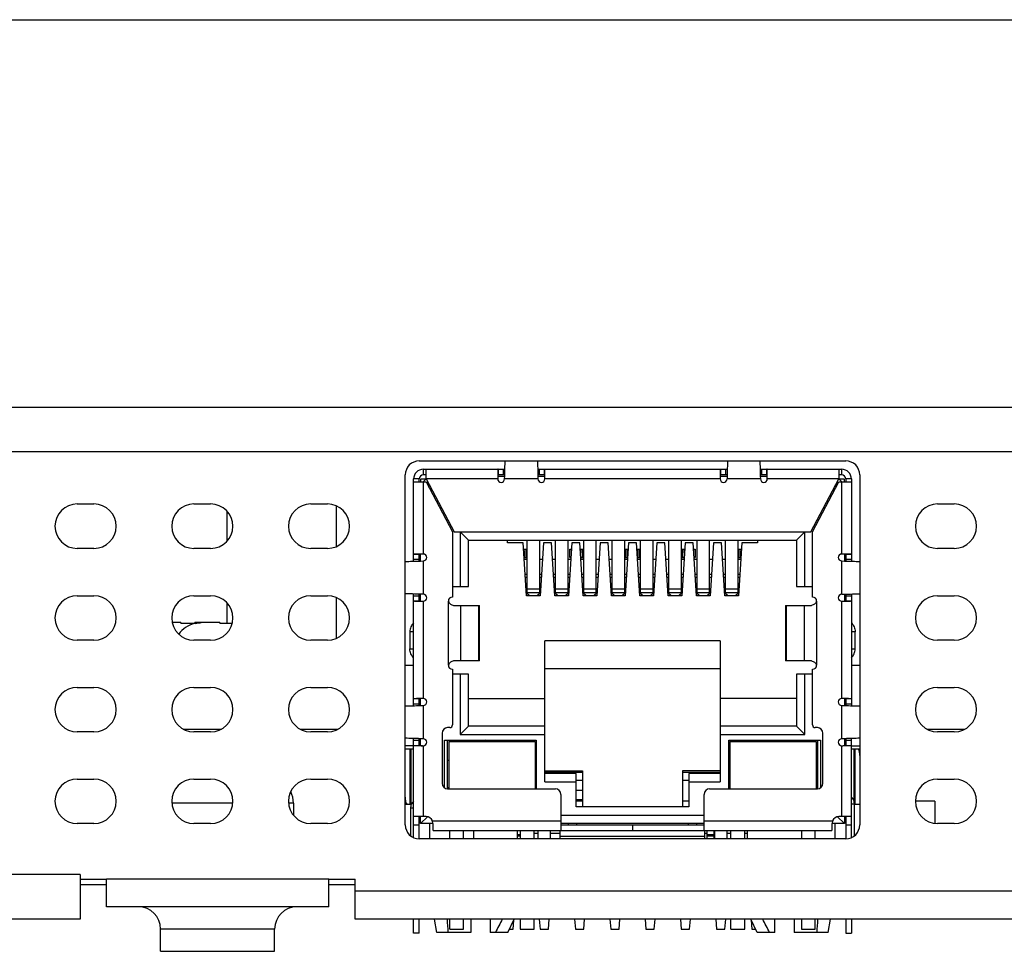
# Model space of a CAD drawing. Header units: millimetres. Extents: x -32 to 346, y 283 to 568.
# Tile 11 of 13: x 93 to 128, y 535 to 568. Entities that reach past the tile are written whole.
import ezdxf

# ---------------------------------------------------------------- set-up
doc = ezdxf.new("R2010")
doc.units = ezdxf.units.MM
doc.header["$LTSCALE"] = 16.335
doc.layers.get('0').update_dxf_attribs({"linetype": 'CONTINUOUS'})
doc.layers.add('00_COMPONENTS', color=7, linetype='CONTINUOUS')

msp = doc.modelspace()

# ---------------------------------------------------------------- linework, layer by layer
msp.add_line((-31.773, 568.099), (346.227, 568.099))
at = {"layer": '00_COMPONENTS', "color": 7}
for p, q in [((64.37, 554.148), (158.756, 554.148)), ((107.283, 552.218), (122.633, 552.218)), ((107.433, 551.918), (107.433, 551.718)), ((107.433, 551.918), (110.368, 551.918)), ((107.533, 551.568), (107.533, 551.918)), ((111.548, 551.918), (118.368, 551.918)), ((119.548, 551.918), (122.483, 551.918)), ((122.383, 551.918), (122.383, 551.568)), ((122.483, 551.718), (122.483, 551.918)), ((106.783, 539.118), (106.783, 551.718)), ((107.083, 548.608), (107.083, 551.568)), ((107.283, 551.568), (107.083, 551.568)), ((107.283, 551.468), (107.283, 551.568)), ((107.333, 551.561), (107.333, 551.468)), ((107.526, 551.561), (107.333, 551.561)), ((107.533, 551.718), (107.433, 551.718)), ((107.533, 551.568), (107.433, 551.468)), ((107.533, 551.568), (108.543, 549.668)), ((110.111, 551.718), (110.111, 551.714)), ((110.113, 551.668), (110.361, 551.668)), ((110.362, 551.718), (110.12, 551.718)), ((110.358, 551.568), (110.361, 551.668)), ((111.796, 551.718), (111.554, 551.718)), ((111.555, 551.668), (111.558, 551.568)), ((111.555, 551.668), (111.802, 551.668)), ((111.805, 551.714), (111.805, 551.718)), ((111.808, 551.579), (111.805, 551.714)), ((118.111, 551.718), (118.111, 551.714)), ((118.113, 551.668), (118.361, 551.668)), ((118.362, 551.718), (118.12, 551.718)), ((118.361, 551.668), (118.358, 551.568)), ((119.796, 551.718), (119.554, 551.718)), ((119.555, 551.668), (119.558, 551.568)), ((119.555, 551.668), (119.802, 551.668)), ((119.805, 551.714), (119.805, 551.718)), ((119.808, 551.579), (119.805, 551.714)), ((121.373, 549.668), (122.383, 551.568)), ((122.483, 551.718), (122.383, 551.718)), ((122.483, 551.468), (122.383, 551.568)), ((122.583, 551.561), (122.39, 551.561)), ((122.583, 551.468), (122.583, 551.561)), ((122.633, 551.568), (122.633, 551.468)), ((122.833, 551.568), (122.633, 551.568)), ((122.833, 551.568), (122.833, 548.608)), ((123.133, 551.718), (123.133, 539.118)), ((107.083, 551.468), (107.533, 551.468)), ((107.533, 551.468), (108.483, 549.668)), ((107.586, 551.368), (107.639, 551.368)), ((107.633, 551.278), (107.633, 551.38)), ((121.433, 549.668), (122.383, 551.468)), ((122.277, 551.368), (122.33, 551.368)), ((122.283, 551.278), (122.283, 551.38)), ((122.383, 551.468), (122.833, 551.468)), ((94.983, 550.668), (95.583, 550.668)), ((99.183, 550.668), (99.783, 550.668)), ((103.383, 550.668), (103.983, 550.668)), ((104.298, 550.603), (104.298, 549.133)), ((125.933, 550.668), (126.533, 550.668)), ((100.368, 550.411), (100.368, 549.324)), ((108.483, 549.668), (108.483, 547.318)), ((108.543, 549.668), (121.373, 549.668)), ((108.758, 549.668), (108.758, 547.698)), ((109.058, 549.368), (108.758, 549.668)), ((109.058, 547.698), (109.058, 549.368)), ((109.058, 549.368), (120.858, 549.368)), ((110.458, 549.268), (110.458, 549.368)), ((111.163, 547.43), (111.163, 549.368)), ((111.613, 549.368), (111.613, 547.43)), ((112.183, 547.43), (112.183, 549.368)), ((112.633, 549.368), (112.633, 547.43)), ((113.203, 547.43), (113.203, 549.368)), ((113.653, 547.43), (113.653, 549.368)), ((114.223, 547.43), (114.223, 549.368)), ((114.673, 549.368), (114.673, 547.43)), ((115.243, 547.43), (115.243, 549.368)), ((115.693, 549.368), (115.693, 547.43)), ((116.263, 547.43), (116.263, 549.368)), ((116.713, 549.368), (116.713, 547.43)), ((117.283, 547.43), (117.283, 549.368)), ((117.733, 547.43), (117.733, 549.368)), ((118.303, 547.43), (118.303, 549.368)), ((118.753, 549.368), (118.753, 547.43)), ((119.458, 549.368), (119.458, 549.268)), ((120.858, 549.368), (121.158, 549.668)), ((120.858, 549.368), (120.858, 547.698)), ((121.158, 547.698), (121.158, 549.668)), ((121.433, 547.318), (121.433, 549.668)), ((95.583, 549.068), (94.983, 549.068)), ((99.783, 549.068), (99.183, 549.068)), ((103.983, 549.068), (103.383, 549.068)), ((111.019, 549.268), (110.458, 549.268)), ((111.143, 547.368), (111.019, 549.268)), ((111.034, 549.043), (111.163, 549.043)), ((111.083, 549.043), (111.083, 548.743)), ((111.158, 548.743), (111.158, 549.043)), ((111.756, 549.268), (111.633, 547.368)), ((112.039, 549.268), (111.756, 549.268)), ((112.163, 547.368), (112.039, 549.268)), ((112.776, 549.268), (112.653, 547.368)), ((112.708, 548.743), (112.708, 549.043)), ((112.708, 549.043), (112.762, 549.043)), ((112.758, 549.043), (112.758, 548.982)), ((113.059, 549.268), (112.776, 549.268)), ((113.183, 547.368), (113.059, 549.268)), ((113.074, 549.043), (113.203, 549.043)), ((113.083, 549.043), (113.083, 548.905)), ((113.158, 548.743), (113.158, 549.043)), ((113.796, 549.268), (113.673, 547.368)), ((114.079, 549.268), (113.796, 549.268)), ((114.203, 547.368), (114.079, 549.268)), ((114.816, 549.268), (114.693, 547.368)), ((114.708, 548.743), (114.708, 549.043)), ((114.708, 549.043), (114.802, 549.043)), ((114.758, 549.043), (114.758, 548.743)), ((115.099, 549.268), (114.816, 549.268)), ((115.223, 547.368), (115.099, 549.268)), ((115.114, 549.043), (115.207, 549.043)), ((115.158, 548.743), (115.158, 549.043)), ((115.207, 549.043), (115.207, 548.743)), ((115.836, 549.268), (115.713, 547.368)), ((116.119, 549.268), (115.836, 549.268)), ((116.243, 547.368), (116.119, 549.268)), ((116.713, 549.043), (116.842, 549.043)), ((116.856, 549.268), (116.733, 547.368)), ((116.758, 549.043), (116.758, 548.743)), ((116.833, 548.905), (116.833, 549.043)), ((117.139, 549.268), (116.856, 549.268)), ((117.263, 547.368), (117.139, 549.268)), ((117.154, 549.043), (117.207, 549.043)), ((117.158, 548.982), (117.158, 549.043)), ((117.207, 549.043), (117.207, 548.743)), ((117.876, 549.268), (117.753, 547.368)), ((118.159, 549.268), (117.876, 549.268)), ((118.283, 547.368), (118.159, 549.268)), ((118.753, 549.043), (118.882, 549.043)), ((118.758, 549.043), (118.758, 548.743)), ((118.896, 549.268), (118.773, 547.368)), ((118.833, 548.743), (118.833, 549.043)), ((119.458, 549.268), (118.896, 549.268)), ((126.533, 549.068), (125.933, 549.068)), ((107.287, 548.865), (107.283, 548.865)), ((107.283, 548.614), (107.283, 548.856)), ((107.422, 548.868), (107.287, 548.865)), ((107.333, 548.615), (107.333, 548.862)), ((111.053, 548.743), (111.163, 548.743)), ((111.163, 548.668), (111.058, 548.668)), ((111.718, 548.668), (111.613, 548.668)), ((112.183, 548.668), (112.078, 548.668)), ((112.738, 548.668), (112.633, 548.668)), ((112.708, 548.743), (112.742, 548.743)), ((113.093, 548.743), (113.203, 548.743)), ((113.203, 548.668), (113.098, 548.668)), ((113.758, 548.668), (113.653, 548.668)), ((114.223, 548.668), (114.118, 548.668)), ((114.778, 548.668), (114.673, 548.668)), ((114.708, 548.743), (114.782, 548.743)), ((115.133, 548.743), (115.207, 548.743)), ((115.243, 548.668), (115.138, 548.668)), ((115.798, 548.668), (115.693, 548.668)), ((116.263, 548.668), (116.158, 548.668)), ((116.713, 548.743), (116.822, 548.743)), ((116.818, 548.668), (116.713, 548.668)), ((117.173, 548.743), (117.207, 548.743)), ((117.283, 548.668), (117.178, 548.668)), ((117.838, 548.668), (117.733, 548.668)), ((118.303, 548.668), (118.198, 548.668)), ((118.753, 548.743), (118.862, 548.743)), ((118.858, 548.668), (118.753, 548.668)), ((122.583, 548.862), (122.583, 548.615)), ((122.633, 548.865), (122.629, 548.865)), ((122.633, 548.856), (122.633, 548.614)), ((107.333, 548.615), (107.433, 548.618)), ((122.483, 548.618), (122.583, 548.615)), ((111.092, 548.143), (111.163, 548.143)), ((111.163, 548.018), (111.1, 548.018)), ((111.613, 548.143), (111.683, 548.143)), ((111.675, 548.018), (111.613, 548.018)), ((112.112, 548.143), (112.183, 548.143)), ((112.183, 548.018), (112.12, 548.018)), ((112.633, 548.143), (112.703, 548.143)), ((112.695, 548.018), (112.633, 548.018)), ((113.132, 548.143), (113.203, 548.143)), ((113.203, 548.018), (113.14, 548.018)), ((113.653, 548.143), (113.723, 548.143)), ((113.715, 548.018), (113.653, 548.018)), ((114.152, 548.143), (114.223, 548.143)), ((114.223, 548.018), (114.16, 548.018)), ((114.673, 548.143), (114.743, 548.143)), ((114.735, 548.018), (114.673, 548.018)), ((115.172, 548.143), (115.243, 548.143)), ((115.243, 548.018), (115.18, 548.018)), ((115.693, 548.143), (115.763, 548.143)), ((115.755, 548.018), (115.693, 548.018)), ((116.192, 548.143), (116.263, 548.143)), ((116.263, 548.018), (116.2, 548.018)), ((116.713, 548.143), (116.783, 548.143)), ((116.775, 548.018), (116.713, 548.018)), ((117.212, 548.143), (117.283, 548.143)), ((117.283, 548.018), (117.22, 548.018)), ((117.733, 548.143), (117.803, 548.143)), ((117.795, 548.018), (117.733, 548.018)), ((118.232, 548.143), (118.303, 548.143)), ((118.303, 548.018), (118.24, 548.018)), ((118.753, 548.143), (118.823, 548.143)), ((118.815, 548.018), (118.753, 548.018)), ((108.483, 547.698), (109.058, 547.698)), ((120.858, 547.698), (121.433, 547.698)), ((94.983, 547.368), (95.583, 547.368)), ((99.183, 547.368), (99.783, 547.368)), ((103.383, 547.368), (103.983, 547.368)), ((104.298, 547.303), (104.298, 545.833)), ((107.083, 543.408), (107.083, 547.428)), ((107.283, 547.18), (107.283, 547.422)), ((107.333, 547.173), (107.333, 547.421)), ((107.433, 547.418), (107.333, 547.421)), ((111.633, 547.368), (111.143, 547.368)), ((111.238, 547.39), (111.163, 547.43)), ((111.238, 547.368), (111.238, 547.39)), ((111.613, 547.43), (111.538, 547.39)), ((111.538, 547.368), (111.538, 547.39)), ((112.653, 547.368), (112.163, 547.368)), ((112.258, 547.39), (112.183, 547.43)), ((112.258, 547.39), (112.258, 547.368)), ((112.633, 547.43), (112.558, 547.39)), ((112.558, 547.368), (112.558, 547.39)), ((113.673, 547.368), (113.183, 547.368)), ((113.278, 547.39), (113.203, 547.43)), ((113.278, 547.39), (113.278, 547.368)), ((113.653, 547.43), (113.578, 547.39)), ((113.578, 547.368), (113.578, 547.39)), ((114.693, 547.368), (114.203, 547.368)), ((114.298, 547.39), (114.223, 547.43)), ((114.298, 547.39), (114.298, 547.368)), ((114.673, 547.43), (114.598, 547.39)), ((114.598, 547.368), (114.598, 547.39)), ((115.713, 547.368), (115.223, 547.368)), ((115.318, 547.39), (115.243, 547.43)), ((115.318, 547.39), (115.318, 547.368)), ((115.693, 547.43), (115.618, 547.39)), ((115.618, 547.368), (115.618, 547.39)), ((116.733, 547.368), (116.243, 547.368)), ((116.338, 547.39), (116.263, 547.43)), ((116.338, 547.39), (116.338, 547.368)), ((116.713, 547.43), (116.638, 547.39)), ((116.638, 547.368), (116.638, 547.39)), ((117.753, 547.368), (117.263, 547.368)), ((117.358, 547.39), (117.283, 547.43)), ((117.358, 547.39), (117.358, 547.368)), ((117.733, 547.43), (117.658, 547.39)), ((117.658, 547.368), (117.658, 547.39)), ((118.773, 547.368), (118.283, 547.368)), ((118.378, 547.39), (118.303, 547.43)), ((118.378, 547.39), (118.378, 547.368)), ((118.753, 547.43), (118.678, 547.39)), ((118.678, 547.39), (118.678, 547.368)), ((122.483, 547.418), (122.583, 547.421)), ((122.583, 547.421), (122.583, 547.173)), ((122.633, 547.422), (122.633, 547.18)), ((122.833, 547.428), (122.833, 543.408)), ((125.933, 547.368), (126.533, 547.368)), ((100.368, 547.111), (100.368, 546.368)), ((107.283, 547.171), (107.287, 547.171)), ((108.52, 547.018), (109.457, 547.018)), ((109.457, 545.018), (109.457, 547.018)), ((120.459, 547.018), (121.396, 547.018)), ((120.459, 547.018), (120.459, 545.018)), ((122.494, 547.168), (122.629, 547.171)), ((122.629, 547.171), (122.633, 547.171)), ((98.708, 546.398), (98.403, 546.398)), ((98.708, 546.398), (98.708, 546.362)), ((99.198, 546.368), (99.204, 546.362)), ((99.208, 546.363), (99.208, 546.398)), ((100.118, 546.398), (99.208, 546.398)), ((100.118, 546.398), (100.118, 546.362)), ((100.122, 546.362), (100.128, 546.368)), ((106.947, 546.071), (106.947, 545.451)), ((122.969, 545.451), (122.969, 546.071)), ((95.583, 545.768), (94.983, 545.768)), ((99.783, 545.768), (99.183, 545.768)), ((103.983, 545.768), (103.383, 545.768)), ((111.808, 540.668), (111.808, 545.748)), ((118.108, 545.748), (111.808, 545.748)), ((118.108, 545.748), (118.108, 540.668)), ((126.533, 545.768), (125.933, 545.768)), ((106.783, 544.868), (107.083, 544.868)), ((109.457, 545.018), (108.52, 545.018)), ((121.396, 545.018), (120.459, 545.018)), ((122.833, 544.868), (123.133, 544.868)), ((108.483, 544.718), (108.483, 542.718)), ((109.058, 544.548), (108.483, 544.548)), ((108.758, 544.548), (108.758, 542.368)), ((109.058, 542.668), (109.058, 544.548)), ((111.808, 544.748), (118.108, 544.748)), ((121.433, 544.548), (120.858, 544.548)), ((120.858, 544.548), (120.858, 542.668)), ((121.158, 542.368), (121.158, 544.548)), ((121.433, 542.718), (121.433, 544.718)), ((94.983, 544.068), (95.583, 544.068)), ((99.183, 544.068), (99.783, 544.068)), ((103.383, 544.068), (103.983, 544.068)), ((125.933, 544.068), (126.533, 544.068)), ((107.287, 543.665), (107.283, 543.665)), ((107.283, 543.414), (107.283, 543.656)), ((107.422, 543.668), (107.287, 543.665)), ((107.333, 543.415), (107.333, 543.662)), ((107.333, 543.415), (107.433, 543.418)), ((109.058, 543.668), (111.808, 543.668)), ((120.858, 543.668), (118.108, 543.668)), ((122.483, 543.418), (122.583, 543.415)), ((122.583, 543.662), (122.583, 543.415)), ((122.633, 543.665), (122.629, 543.665)), ((122.633, 543.656), (122.633, 543.414)), ((109.058, 542.668), (108.758, 542.368)), ((111.808, 542.668), (109.058, 542.668)), ((120.858, 542.668), (118.108, 542.668)), ((121.158, 542.368), (120.858, 542.668)), ((95.583, 542.468), (94.983, 542.468)), ((98.798, 542.568), (100.168, 542.568)), ((99.783, 542.468), (99.183, 542.468)), ((102.998, 542.568), (104.368, 542.568)), ((103.983, 542.468), (103.383, 542.468)), ((108.108, 542.418), (108.108, 540.618)), ((108.383, 542.618), (108.308, 542.618)), ((108.758, 542.368), (111.808, 542.368)), ((118.108, 542.368), (121.158, 542.368)), ((121.608, 542.618), (121.533, 542.618)), ((121.808, 540.618), (121.808, 542.418)), ((125.548, 542.568), (126.918, 542.568)), ((126.533, 542.468), (125.933, 542.468)), ((107.083, 541.968), (106.783, 541.968)), ((107.083, 538.66), (107.083, 542.228)), ((107.283, 541.98), (107.283, 542.222)), ((107.283, 541.971), (107.287, 541.971)), ((107.333, 541.973), (107.333, 542.221)), ((107.433, 542.218), (107.333, 542.221)), ((108.193, 540.454), (108.193, 542.168)), ((108.193, 542.168), (111.498, 542.168)), ((108.308, 540.418), (108.308, 542.168)), ((108.353, 542.118), (108.353, 540.418)), ((108.353, 542.118), (111.453, 542.118)), ((109.678, 542.168), (109.628, 542.118)), ((109.678, 542.118), (109.678, 542.168)), ((110.128, 542.118), (110.128, 542.168)), ((110.128, 542.168), (110.178, 542.118)), ((111.453, 542.118), (111.453, 540.418)), ((111.498, 542.168), (111.498, 540.418)), ((118.418, 542.168), (121.723, 542.168)), ((118.418, 540.418), (118.418, 542.168)), ((118.463, 542.118), (121.563, 542.118)), ((118.463, 542.118), (118.463, 540.418)), ((119.788, 542.168), (119.738, 542.118)), ((119.788, 542.168), (119.788, 542.118)), ((120.238, 542.118), (120.238, 542.168)), ((120.288, 542.118), (120.238, 542.168)), ((121.563, 542.118), (121.563, 540.418)), ((121.608, 542.168), (121.608, 540.418)), ((121.723, 542.168), (121.723, 540.454)), ((122.583, 542.221), (122.483, 542.218)), ((122.494, 541.968), (122.629, 541.971)), ((122.583, 542.221), (122.583, 541.973)), ((122.629, 541.971), (122.633, 541.971)), ((122.633, 542.222), (122.633, 541.98)), ((122.833, 538.66), (122.833, 542.228)), ((122.833, 541.968), (123.133, 541.968)), ((106.783, 541.861), (107.083, 541.861)), ((106.983, 541.861), (106.983, 539.861)), ((122.833, 541.861), (123.133, 541.861)), ((122.933, 539.918), (122.933, 541.861)), ((108.308, 541.448), (108.353, 541.448)), ((111.453, 541.448), (111.498, 541.448)), ((118.418, 541.448), (118.463, 541.448)), ((121.563, 541.448), (121.608, 541.448)), ((111.808, 541.068), (113.158, 541.068)), ((111.808, 541.018), (113.158, 541.018)), ((112.928, 540.968), (111.808, 540.968)), ((112.928, 539.768), (112.928, 540.968)), ((113.158, 541.068), (113.158, 539.768)), ((118.108, 541.068), (116.758, 541.068)), ((116.758, 541.068), (116.758, 539.768)), ((116.758, 541.018), (118.108, 541.018)), ((118.108, 540.968), (116.988, 540.968)), ((116.988, 540.968), (116.988, 539.768)), ((94.983, 540.768), (95.583, 540.768)), ((99.183, 540.768), (99.783, 540.768)), ((103.383, 540.768), (103.983, 540.768)), ((111.808, 540.668), (112.928, 540.668)), ((113.158, 540.718), (112.928, 540.718)), ((116.988, 540.718), (116.758, 540.718)), ((116.988, 540.668), (118.108, 540.668)), ((125.933, 540.768), (126.533, 540.768)), ((108.308, 540.468), (108.353, 540.468)), ((108.308, 540.418), (112.183, 540.418)), ((112.383, 540.218), (112.383, 538.918)), ((112.928, 540.366), (113.158, 540.366)), ((117.533, 538.918), (117.533, 540.218)), ((117.733, 540.418), (121.608, 540.418)), ((118.463, 540.468), (118.418, 540.468)), ((102.758, 539.898), (102.758, 539.47)), ((106.783, 539.861), (107.001, 539.861)), ((113.158, 540.016), (112.928, 540.016)), ((113.158, 539.968), (112.928, 539.968)), ((116.988, 539.968), (116.758, 539.968)), ((122.933, 539.868), (122.933, 538.719)), ((122.942, 539.861), (123.133, 539.861)), ((125.833, 539.968), (125.133, 539.968)), ((125.833, 539.968), (125.833, 539.175)), ((106.983, 538.719), (106.983, 539.718)), ((112.383, 539.468), (117.533, 539.468)), ((116.988, 539.768), (112.928, 539.768)), ((95.583, 539.168), (94.983, 539.168)), ((99.783, 539.168), (99.183, 539.168)), ((103.983, 539.168), (103.383, 539.168)), ((107.533, 539.418), (107.083, 539.418)), ((107.283, 538.618), (107.283, 539.418)), ((107.333, 539.168), (107.333, 539.418)), ((107.333, 539.168), (107.579, 539.414)), ((107.777, 539.168), (107.333, 539.168)), ((107.668, 538.618), (107.668, 539.168)), ((107.777, 539.168), (107.762, 539.268)), ((107.783, 538.918), (107.783, 539.132)), ((117.533, 539.168), (112.383, 539.168)), ((112.383, 539.118), (114.963, 539.118)), ((112.658, 539.118), (112.658, 539.168)), ((112.958, 539.118), (112.958, 539.168)), ((114.958, 539.118), (114.958, 538.918)), ((114.963, 539.118), (117.533, 539.118)), ((114.963, 539.118), (114.963, 538.918)), ((116.958, 539.168), (116.958, 539.118)), ((117.258, 539.168), (117.258, 539.118)), ((122.133, 539.132), (122.133, 538.918)), ((122.154, 539.268), (122.139, 539.168)), ((122.583, 539.168), (122.139, 539.168)), ((122.248, 538.618), (122.248, 539.168)), ((122.583, 539.168), (122.337, 539.414)), ((122.833, 539.418), (122.383, 539.418)), ((122.583, 539.418), (122.583, 539.168)), ((122.633, 539.418), (122.633, 538.618)), ((126.533, 539.168), (125.933, 539.168)), ((107.783, 538.918), (114.958, 538.918)), ((108.383, 538.618), (108.383, 538.918)), ((108.883, 538.618), (108.883, 538.918)), ((109.243, 538.918), (109.243, 538.618)), ((110.818, 538.618), (110.818, 538.918)), ((110.923, 538.918), (110.923, 538.618)), ((111.423, 538.618), (111.423, 538.918)), ((111.423, 538.818), (111.558, 538.818)), ((111.558, 538.918), (111.558, 538.618)), ((112.008, 538.618), (112.008, 538.918)), ((112.008, 538.818), (112.358, 538.818)), ((112.358, 538.618), (112.358, 538.918)), ((114.963, 538.918), (122.133, 538.918)), ((117.558, 538.618), (117.558, 538.918)), ((117.558, 538.818), (117.648, 538.818)), ((117.648, 538.618), (117.648, 538.918)), ((117.898, 538.618), (117.898, 538.918)), ((117.898, 538.818), (117.908, 538.818)), ((117.908, 538.918), (117.908, 538.618)), ((118.358, 538.618), (118.358, 538.918)), ((118.358, 538.818), (118.493, 538.818)), ((118.493, 538.618), (118.493, 538.918)), ((118.993, 538.618), (118.993, 538.918)), ((118.993, 538.818), (119.098, 538.818)), ((119.098, 538.618), (119.098, 538.918)), ((121.033, 538.918), (121.033, 538.618)), ((121.533, 538.618), (121.533, 538.918)), ((122.633, 538.618), (107.283, 538.618)), ((110.923, 538.713), (110.818, 538.713)), ((112.358, 538.718), (117.558, 538.718)), ((117.898, 538.713), (117.648, 538.713)), ((95.083, 537.328), (95.083, 535.728)), ((95.083, 537.168), (96.033, 537.168)), ((95.083, 536.968), (96.033, 536.968)), ((96.033, 536.168), (96.033, 537.168)), ((104.033, 536.168), (104.033, 537.168)), ((104.033, 537.168), (104.983, 537.168)), ((104.033, 536.968), (104.983, 536.968)), ((104.983, 535.728), (104.983, 537.168)), ((104.033, 536.168), (96.033, 536.168)), ((95.083, 535.728), (68.383, 535.728)), ((148.983, 535.728), (104.983, 535.728)), ((107.083, 535.218), (107.083, 535.728)), ((107.283, 535.218), (107.283, 535.728)), ((107.918, 535.248), (107.832, 535.728)), ((108.383, 535.368), (108.383, 535.728)), ((108.883, 535.368), (108.883, 535.728)), ((109.143, 535.728), (109.143, 535.248)), ((109.843, 535.728), (109.843, 535.248)), ((110.473, 535.248), (110.706, 535.728)), ((110.663, 535.368), (110.687, 535.689)), ((110.923, 535.728), (110.923, 535.368)), ((111.423, 535.368), (111.423, 535.728)), ((111.606, 535.728), (111.633, 535.368)), ((111.933, 535.368), (111.96, 535.728)), ((112.876, 535.728), (112.903, 535.368)), ((113.203, 535.368), (113.23, 535.728)), ((114.146, 535.728), (114.173, 535.368)), ((114.473, 535.368), (114.5, 535.728)), ((115.416, 535.728), (115.443, 535.368)), ((115.743, 535.368), (115.77, 535.728)), ((116.686, 535.728), (116.713, 535.368)), ((117.013, 535.368), (117.04, 535.728)), ((117.956, 535.728), (117.983, 535.368)), ((118.283, 535.368), (118.31, 535.728)), ((118.493, 535.368), (118.493, 535.728)), ((118.993, 535.368), (118.993, 535.728)), ((119.443, 535.248), (119.21, 535.728)), ((119.229, 535.689), (119.253, 535.368)), ((120.073, 535.248), (120.073, 535.728)), ((120.773, 535.728), (120.773, 535.248)), ((121.033, 535.728), (121.033, 535.368)), ((121.533, 535.368), (121.533, 535.728)), ((121.998, 535.248), (122.084, 535.728)), ((122.633, 535.728), (122.633, 535.218)), ((122.833, 535.728), (122.833, 535.218)), ((97.983, 534.568), (97.983, 535.368)), ((102.083, 534.568), (102.083, 535.368)), ((107.283, 535.218), (107.083, 535.218)), ((109.143, 535.248), (107.918, 535.248)), ((108.383, 535.368), (108.883, 535.368)), ((110.473, 535.248), (109.843, 535.248)), ((110.531, 535.368), (110.663, 535.368)), ((110.923, 535.368), (111.423, 535.368)), ((111.633, 535.368), (111.933, 535.368)), ((112.903, 535.368), (113.203, 535.368)), ((114.173, 535.368), (114.473, 535.368)), ((115.443, 535.368), (115.743, 535.368)), ((116.713, 535.368), (117.013, 535.368)), ((117.983, 535.368), (118.283, 535.368)), ((118.493, 535.368), (118.993, 535.368)), ((119.253, 535.368), (119.385, 535.368)), ((120.073, 535.248), (119.443, 535.248)), ((121.998, 535.248), (120.773, 535.248)), ((121.033, 535.368), (121.533, 535.368)), ((122.633, 535.218), (122.833, 535.218)), ((97.983, 534.568), (102.083, 534.568))]:
    msp.add_line(p, q, dxfattribs=at)
at = {"layer": '00_COMPONENTS', "color": 4}
for p, q in [((159.156, 552.548), (63.97, 552.548)), ((110.12, 551.918), (110.12, 551.718)), ((110.308, 551.918), (110.308, 551.718)), ((111.608, 551.718), (111.608, 551.918)), ((111.796, 551.718), (111.796, 551.918)), ((118.12, 551.918), (118.12, 551.718)), ((118.308, 551.918), (118.308, 551.718)), ((119.608, 551.718), (119.608, 551.918)), ((119.796, 551.718), (119.796, 551.918)), ((110.108, 551.568), (107.533, 551.568)), ((111.558, 551.568), (110.358, 551.568)), ((118.108, 551.568), (111.808, 551.568)), ((119.558, 551.568), (118.358, 551.568)), ((122.383, 551.568), (119.808, 551.568)), ((107.433, 551.468), (107.433, 548.868)), ((122.483, 548.868), (122.483, 551.468)), ((112.752, 549.043), (112.752, 548.889)), ((113.164, 548.743), (113.164, 549.043)), ((114.752, 549.043), (114.752, 548.743)), ((115.164, 548.743), (115.164, 549.043)), ((116.752, 549.043), (116.752, 548.743)), ((117.164, 548.889), (117.164, 549.043)), ((107.283, 548.856), (107.083, 548.856)), ((107.283, 548.668), (107.083, 548.668)), ((122.833, 548.856), (122.633, 548.856)), ((122.833, 548.668), (122.633, 548.668)), ((107.433, 548.618), (107.433, 547.418)), ((122.483, 547.418), (122.483, 548.618)), ((111.163, 547.614), (111.613, 547.614)), ((112.183, 547.614), (112.633, 547.614)), ((113.203, 547.614), (113.653, 547.614)), ((114.223, 547.614), (114.673, 547.614)), ((115.243, 547.614), (115.693, 547.614)), ((116.263, 547.614), (116.713, 547.614)), ((117.283, 547.614), (117.733, 547.614)), ((118.303, 547.614), (118.753, 547.614)), ((107.083, 547.368), (107.283, 547.368)), ((111.613, 547.476), (111.163, 547.476)), ((112.633, 547.476), (112.183, 547.476)), ((113.653, 547.476), (113.203, 547.476)), ((114.673, 547.476), (114.223, 547.476)), ((115.693, 547.476), (115.243, 547.476)), ((116.713, 547.476), (116.263, 547.476)), ((117.733, 547.476), (117.283, 547.476)), ((118.753, 547.476), (118.303, 547.476)), ((122.633, 547.368), (122.833, 547.368)), ((107.083, 547.18), (107.283, 547.18)), ((107.433, 547.168), (107.433, 543.668)), ((108.333, 544.868), (108.333, 547.168)), ((108.772, 547.018), (108.772, 545.018)), ((109.434, 545.018), (109.434, 547.018)), ((120.482, 547.018), (120.482, 545.018)), ((121.144, 545.018), (121.144, 547.018)), ((121.583, 547.168), (121.583, 544.868)), ((122.483, 543.668), (122.483, 547.168)), ((122.633, 547.18), (122.833, 547.18)), ((107.083, 546.071), (106.947, 546.071)), ((122.969, 546.071), (122.833, 546.071)), ((106.947, 545.451), (107.083, 545.451)), ((122.833, 545.451), (122.969, 545.451)), ((107.283, 543.656), (107.083, 543.656)), ((107.283, 543.468), (107.083, 543.468)), ((107.433, 543.418), (107.433, 542.218)), ((122.483, 542.218), (122.483, 543.418)), ((122.833, 543.656), (122.633, 543.656)), ((122.833, 543.468), (122.633, 543.468)), ((107.083, 542.168), (107.283, 542.168)), ((107.083, 541.98), (107.283, 541.98)), ((107.433, 541.968), (107.433, 539.418)), ((122.483, 539.418), (122.483, 541.968)), ((122.633, 542.168), (122.833, 542.168)), ((122.633, 541.98), (122.833, 541.98)), ((106.963, 539.861), (106.963, 541.861)), ((122.953, 541.861), (122.953, 539.861)), ((100.578, 539.898), (98.388, 539.898)), ((102.758, 539.898), (102.588, 539.898)), ((122.933, 539.868), (122.833, 539.868)), ((122.933, 539.918), (122.933, 539.868)), ((106.983, 539.718), (106.983, 539.768)), ((107.083, 539.718), (106.983, 539.718)), ((107.083, 539.118), (107.283, 539.118)), ((107.762, 539.268), (112.383, 539.268)), ((117.533, 539.268), (122.154, 539.268)), ((122.633, 539.118), (122.833, 539.118)), ((110.923, 538.763), (110.818, 538.763)), ((117.898, 538.763), (117.648, 538.763)), ((95.083, 537.328), (68.383, 537.328)), ((104.033, 537.168), (96.033, 537.168)), ((148.983, 536.728), (104.983, 536.728)), ((102.083, 535.368), (97.983, 535.368))]:
    msp.add_line(p, q, dxfattribs=at)
at = {"layer": '00_COMPONENTS', "color": 7}
for centre, radius, start, end in [((107.283, 551.718), 0.5, 90, 180), ((122.633, 551.718), 0.5, 0, 90), ((107.433, 551.568), 0.35, 90, 180), ((122.483, 551.568), 0.35, 0, 90), ((107.433, 551.568), 0.15, 90, 180), ((165.694, 550.392), 55.599, 178.6383, 178.7775), ((110.434, 551.573), 0.326, 179.062, 180.0001), ((110.435, 551.573), 0.327, 180.0001, 180.3751), ((110.435, 551.573), 0.327, 180.3751, 180.9377), ((110.233, 551.572), 0.125, 181.7504, 358.2496), ((111.683, 551.572), 0.125, 181.7504, 358.2496), ((111.482, 551.573), 0.326, 0.7296, 0.9381), ((111.481, 551.573), 0.326, 359.9999, 0.7296), ((111.481, 551.573), 0.327, 359.6249, 359.9999), ((111.481, 551.573), 0.327, 359.0623, 359.6249), ((173.694, 550.392), 55.599, 178.6383, 178.7775), ((118.434, 551.573), 0.326, 179.062, 180.0001), ((118.435, 551.573), 0.327, 180.0001, 180.3751), ((118.435, 551.573), 0.327, 180.3751, 180.9377), ((118.233, 551.572), 0.125, 181.7504, 358.2496), ((119.683, 551.572), 0.125, 181.7504, 358.2496), ((119.482, 551.573), 0.326, 0.7296, 0.9381), ((119.481, 551.573), 0.326, 359.9999, 0.7296), ((119.481, 551.573), 0.327, 359.6249, 359.9999), ((119.481, 551.573), 0.327, 359.0623, 359.6249), ((122.483, 551.568), 0.15, 0, 90), ((94.983, 549.868), 0.8, 90, 270), ((95.583, 549.868), 0.8, 270, 90), ((99.183, 549.868), 0.8, 90, 270), ((99.783, 549.868), 0.8, 270, 90), ((103.383, 549.868), 0.8, 90, 270), ((103.983, 549.868), 0.8, 270, 90), ((125.933, 549.868), 0.8, 90, 270), ((126.533, 549.868), 0.8, 270, 90), ((107.428, 548.542), 0.326, 90.7296, 90.9381), ((107.428, 548.541), 0.326, 89.9999, 90.7296), ((107.428, 548.541), 0.327, 89.6249, 89.9999), ((107.428, 548.541), 0.327, 89.0623, 89.6249), ((107.429, 548.743), 0.125, 271.7504, 88.2496), ((122.487, 548.743), 0.125, 91.7504, 268.2496), ((122.488, 548.541), 0.327, 90.3751, 90.9377), ((122.488, 548.541), 0.327, 90.0001, 90.3751), ((122.488, 548.541), 0.326, 89.062, 90.0001), ((121.307, 493.281), 55.599, 88.6383, 88.7775), ((94.983, 546.568), 0.8, 90, 270), ((95.583, 546.568), 0.8, 270, 90), ((99.183, 546.568), 0.8, 90, 270), ((99.783, 546.568), 0.8, 270, 90), ((103.383, 546.568), 0.8, 90, 270), ((103.983, 546.568), 0.8, 270, 90), ((107.429, 547.293), 0.125, 271.7504, 88.2496), ((108.483, 547.168), 0.15, 90, 180), ((121.433, 547.168), 0.15, 360, 90), ((122.487, 547.293), 0.125, 91.7504, 268.2496), ((125.933, 546.568), 0.8, 90, 270), ((126.533, 546.568), 0.8, 270, 90), ((108.608, 602.754), 55.599, 268.6383, 268.7775), ((107.428, 547.494), 0.326, 269.062, 270.0001), ((107.428, 547.495), 0.327, 270.0001, 270.3751), ((107.428, 547.495), 0.327, 270.3751, 270.9377), ((122.488, 547.495), 0.327, 269.0623, 269.6249), ((122.488, 547.495), 0.327, 269.6249, 269.9999), ((122.488, 547.494), 0.326, 269.9999, 270.7296), ((122.488, 547.494), 0.326, 270.7296, 270.9381), ((99.443, 545.398), 1, 104.1593, 143.9139), ((98.955, 540.876), 5.492, 89.9653, 92.5744), ((98.96, 540.808), 5.56, 87.7271, 90.023), ((99.472, 545.365), 1.032, 103.3934, 105.0758), ((99.477, 545.323), 1.075, 90.0002, 91.666), ((100.365, 540.876), 5.492, 89.9653, 92.5744), ((99.883, 545.398), 1, 74.8482, 75.8407), ((100.369, 540.739), 5.628, 88.0983, 90.013), ((108.483, 544.868), 0.15, 180, 270), ((121.433, 544.868), 0.15, 270, 0), ((94.983, 543.268), 0.8, 90, 270), ((95.583, 543.268), 0.8, 270, 90), ((99.183, 543.268), 0.8, 90, 270), ((99.783, 543.268), 0.8, 270, 90), ((103.383, 543.268), 0.8, 90, 270), ((103.983, 543.268), 0.8, 270, 90), ((125.933, 543.268), 0.8, 90, 270), ((126.533, 543.268), 0.8, 270, 90), ((107.428, 543.342), 0.326, 90.7296, 90.9381), ((107.428, 543.341), 0.326, 89.9999, 90.7296), ((107.428, 543.341), 0.327, 89.6249, 89.9999), ((107.428, 543.341), 0.327, 89.0623, 89.6249), ((107.429, 543.543), 0.125, 271.7504, 88.2496), ((122.487, 543.543), 0.125, 91.7504, 268.2496), ((122.488, 543.341), 0.327, 90.3751, 90.9377), ((122.488, 543.341), 0.327, 90.0001, 90.3751), ((122.488, 543.341), 0.326, 89.062, 90.0001), ((121.307, 488.081), 55.599, 88.6383, 88.7775), ((108.383, 542.718), 0.1, 270, 360), ((121.533, 542.718), 0.1, 180, 270), ((108.308, 542.418), 0.2, 90, 180), ((121.608, 542.418), 0.2, 0, 90), ((108.608, 597.554), 55.599, 268.6383, 268.7775), ((107.428, 542.294), 0.326, 269.062, 270.0001), ((107.428, 542.295), 0.327, 270.0001, 270.3751), ((107.428, 542.295), 0.327, 270.3751, 270.9377), ((107.429, 542.093), 0.125, 271.7504, 88.2496), ((122.487, 542.093), 0.125, 91.7504, 268.2496), ((122.488, 542.295), 0.327, 269.0623, 269.6249), ((122.488, 542.295), 0.327, 269.6249, 269.9999), ((122.488, 542.294), 0.326, 269.9999, 270.7296), ((122.488, 542.294), 0.326, 270.7296, 270.9381), ((94.983, 539.968), 0.8, 90, 270), ((95.583, 539.968), 0.8, 270, 90), ((99.183, 539.968), 0.8, 90, 270), ((99.783, 539.968), 0.8, 270, 90), ((103.383, 539.968), 0.8, 90, 270), ((103.983, 539.968), 0.8, 270, 90), ((108.308, 540.618), 0.2, 180, 270), ((121.608, 540.618), 0.2, 270, 360), ((125.933, 539.968), 0.8, 90, 270), ((126.533, 539.968), 0.8, 270, 90), ((101.758, 539.898), 1, 0, 24.8222), ((112.183, 540.218), 0.2, 0, 90), ((117.733, 540.218), 0.2, 90, 180), ((107.233, 539.768), 0.25, 126.8699, 180), ((122.683, 539.918), 0.25, 0, 53.1301), ((107.283, 539.118), 0.5, 180, 270), ((107.533, 539.168), 0.25, 23.5782, 90), ((113.507, 540.057), 5.799, 188.8246, 189.1875), ((115.992, 540.124), 6.221, 350.8248, 351.1631), ((122.383, 539.168), 0.25, 90, 156.4218), ((122.633, 539.118), 0.5, 270, 360), ((97.183, 535.368), 0.8, 0, 90), ((102.883, 535.368), 0.8, 90, 180)]:
    msp.add_arc(centre, radius, start, end, dxfattribs=at)
for centre, start_param, end_param in [((109.243, 555.068), -3.8756, -3.847653), ((120.673, 555.068), -2.435532, -2.407585)]:
    msp.add_ellipse(centre, major_axis=(0, 26.048), ratio=0.054651, start_param=start_param, end_param=end_param, dxfattribs=at)
for points, knots in [([(110.361, 551.668), (110.363, 551.766), (110.368, 551.949), (110.374, 552.132), (110.377, 552.218)], [0, 0, 0, 0, 0.532696, 1, 1, 1, 1]), ([(111.538, 552.218), (111.542, 552.132), (111.547, 551.949), (111.552, 551.766), (111.555, 551.668)], [0, 0, 0, 0, 0.467304, 1, 1, 1, 1]), ([(118.377, 552.218), (118.374, 552.132), (118.368, 551.949), (118.363, 551.766), (118.361, 551.668)], [0, 0, 0, 0, 0.46731, 1, 1, 1, 1]), ([(119.538, 552.218), (119.542, 552.132), (119.547, 551.949), (119.552, 551.766), (119.555, 551.668)], [0, 0, 0, 0, 0.467304, 1, 1, 1, 1]), ([(110.12, 551.918), (110.12, 551.918), (110.119, 551.918), (110.119, 551.916), (110.119, 551.914), (110.118, 551.91), (110.118, 551.904), (110.117, 551.896), (110.117, 551.887), (110.116, 551.876), (110.115, 551.858), (110.114, 551.833), (110.113, 551.798), (110.112, 551.76), (110.112, 551.732), (110.111, 551.718)], [0, 0, 0, 0, 0.001727, 0.005248, 0.018511, 0.040256, 0.070436, 0.108917, 0.155529, 0.210033, 0.272174, 0.418083, 0.590373, 0.785634, 1, 1, 1, 1]), ([(111.805, 551.718), (111.804, 551.732), (111.804, 551.76), (111.803, 551.798), (111.801, 551.833), (111.801, 551.858), (111.8, 551.876), (111.799, 551.887), (111.799, 551.896), (111.798, 551.904), (111.798, 551.91), (111.797, 551.914), (111.797, 551.916), (111.796, 551.918), (111.796, 551.918), (111.796, 551.918)], [0, 0, 0, 0, 0.214367, 0.409628, 0.581919, 0.727827, 0.789968, 0.844472, 0.891084, 0.929565, 0.959744, 0.981489, 0.994752, 0.998273, 1, 1, 1, 1]), ([(118.12, 551.918), (118.12, 551.918), (118.119, 551.918), (118.119, 551.916), (118.119, 551.914), (118.118, 551.91), (118.118, 551.904), (118.117, 551.896), (118.117, 551.887), (118.116, 551.876), (118.115, 551.858), (118.114, 551.833), (118.113, 551.798), (118.112, 551.76), (118.112, 551.732), (118.111, 551.718)], [0, 0, 0, 0, 0.001727, 0.005248, 0.018511, 0.040256, 0.070436, 0.108917, 0.155529, 0.210033, 0.272174, 0.418083, 0.590373, 0.785634, 1, 1, 1, 1]), ([(119.805, 551.718), (119.804, 551.732), (119.804, 551.76), (119.803, 551.798), (119.801, 551.833), (119.801, 551.858), (119.8, 551.876), (119.799, 551.887), (119.799, 551.896), (119.798, 551.904), (119.798, 551.91), (119.797, 551.914), (119.797, 551.916), (119.796, 551.918), (119.796, 551.918), (119.796, 551.918)], [0, 0, 0, 0, 0.214367, 0.409628, 0.581919, 0.727827, 0.789968, 0.844472, 0.891084, 0.929565, 0.959744, 0.981489, 0.994752, 0.998273, 1, 1, 1, 1]), ([(110.113, 551.668), (110.113, 551.661), (110.111, 551.632), (110.11, 551.602), (110.108, 551.579)], [0, 0, 0, 0, 0.2203, 1, 1, 1, 1]), ([(110.12, 551.718), (110.119, 551.718), (110.119, 551.717), (110.118, 551.714), (110.117, 551.71), (110.116, 551.704), (110.116, 551.697), (110.115, 551.685), (110.114, 551.675), (110.113, 551.668)], [0, 0, 0, 0, 0.022755, 0.074042, 0.156319, 0.269184, 0.411653, 0.5822, 1, 1, 1, 1]), ([(111.802, 551.668), (111.802, 551.675), (111.801, 551.685), (111.8, 551.697), (111.799, 551.704), (111.799, 551.71), (111.798, 551.714), (111.797, 551.717), (111.796, 551.718), (111.796, 551.718)], [0, 0, 0, 0, 0.417801, 0.588349, 0.730817, 0.843682, 0.925959, 0.977245, 1, 1, 1, 1]), ([(111.807, 551.583), (111.807, 551.591), (111.805, 551.619), (111.804, 551.648), (111.802, 551.668)], [0, 0, 0, 0, 0.273121, 1, 1, 1, 1]), ([(118.113, 551.668), (118.113, 551.661), (118.111, 551.632), (118.11, 551.602), (118.108, 551.579)], [0, 0, 0, 0, 0.2203, 1, 1, 1, 1]), ([(118.12, 551.718), (118.119, 551.718), (118.119, 551.717), (118.118, 551.714), (118.117, 551.71), (118.116, 551.704), (118.116, 551.697), (118.115, 551.685), (118.114, 551.675), (118.113, 551.668)], [0, 0, 0, 0, 0.022755, 0.074042, 0.156319, 0.269184, 0.411653, 0.5822, 1, 1, 1, 1]), ([(119.802, 551.668), (119.802, 551.675), (119.801, 551.685), (119.8, 551.697), (119.799, 551.704), (119.799, 551.71), (119.798, 551.714), (119.797, 551.717), (119.796, 551.718), (119.796, 551.718)], [0, 0, 0, 0, 0.417801, 0.588349, 0.730817, 0.843682, 0.925959, 0.977245, 1, 1, 1, 1]), ([(119.807, 551.583), (119.807, 551.591), (119.805, 551.619), (119.804, 551.648), (119.802, 551.668)], [0, 0, 0, 0, 0.273121, 1, 1, 1, 1]), ([(107.283, 548.865), (107.269, 548.864), (107.241, 548.864), (107.202, 548.863), (107.168, 548.861), (107.143, 548.861), (107.125, 548.86), (107.114, 548.859), (107.105, 548.859), (107.097, 548.858), (107.091, 548.858), (107.087, 548.857), (107.084, 548.857), (107.083, 548.856), (107.083, 548.856), (107.083, 548.856)], [0, 0, 0, 0, 0.214367, 0.409628, 0.581919, 0.727827, 0.789968, 0.844472, 0.891084, 0.929565, 0.959744, 0.981489, 0.994752, 0.998273, 1, 1, 1, 1]), ([(107.333, 548.862), (107.326, 548.862), (107.316, 548.861), (107.304, 548.86), (107.296, 548.859), (107.291, 548.859), (107.287, 548.858), (107.284, 548.857), (107.283, 548.856), (107.283, 548.856)], [0, 0, 0, 0, 0.417801, 0.588349, 0.730817, 0.843682, 0.925959, 0.977245, 1, 1, 1, 1]), ([(107.417, 548.867), (107.41, 548.867), (107.381, 548.865), (107.353, 548.864), (107.333, 548.862)], [0, 0, 0, 0, 0.273121, 1, 1, 1, 1]), ([(122.583, 548.862), (122.576, 548.863), (122.547, 548.865), (122.517, 548.866), (122.494, 548.867)], [0, 0, 0, 0, 0.2203, 1, 1, 1, 1]), ([(122.633, 548.856), (122.633, 548.856), (122.632, 548.857), (122.629, 548.858), (122.625, 548.859), (122.619, 548.859), (122.612, 548.86), (122.6, 548.861), (122.59, 548.862), (122.583, 548.862)], [0, 0, 0, 0, 0.022755, 0.074042, 0.156319, 0.269184, 0.411653, 0.5822, 1, 1, 1, 1]), ([(122.833, 548.856), (122.833, 548.856), (122.833, 548.856), (122.831, 548.857), (122.829, 548.857), (122.825, 548.858), (122.819, 548.858), (122.811, 548.859), (122.802, 548.859), (122.791, 548.86), (122.773, 548.861), (122.748, 548.861), (122.713, 548.863), (122.675, 548.864), (122.647, 548.864), (122.633, 548.865)], [0, 0, 0, 0, 0.001727, 0.005248, 0.018511, 0.040256, 0.070436, 0.108917, 0.155529, 0.210033, 0.272174, 0.418083, 0.590373, 0.785634, 1, 1, 1, 1]), ([(106.783, 548.598), (106.869, 548.602), (107.052, 548.607), (107.235, 548.612), (107.333, 548.615)], [0, 0, 0, 0, 0.46732, 1, 1, 1, 1]), ([(122.583, 548.615), (122.681, 548.612), (122.864, 548.607), (123.047, 548.602), (123.133, 548.598)], [0, 0, 0, 0, 0.532712, 1, 1, 1, 1]), ([(107.333, 547.421), (107.235, 547.423), (107.052, 547.428), (106.869, 547.434), (106.783, 547.437)], [0, 0, 0, 0, 0.53268, 1, 1, 1, 1]), ([(122.583, 547.421), (122.681, 547.423), (122.864, 547.428), (123.047, 547.434), (123.133, 547.437)], [0, 0, 0, 0, 0.532709, 1, 1, 1, 1]), ([(107.083, 547.18), (107.083, 547.18), (107.083, 547.179), (107.084, 547.179), (107.087, 547.179), (107.091, 547.178), (107.097, 547.178), (107.105, 547.177), (107.114, 547.177), (107.125, 547.176), (107.143, 547.175), (107.168, 547.174), (107.202, 547.173), (107.241, 547.172), (107.269, 547.172), (107.283, 547.171)], [0, 0, 0, 0, 0.001727, 0.005248, 0.018511, 0.040256, 0.070436, 0.108917, 0.155529, 0.210033, 0.272174, 0.418083, 0.590373, 0.785634, 1, 1, 1, 1]), ([(107.283, 547.18), (107.283, 547.179), (107.284, 547.179), (107.287, 547.178), (107.291, 547.177), (107.296, 547.176), (107.304, 547.176), (107.316, 547.175), (107.326, 547.174), (107.333, 547.173)], [0, 0, 0, 0, 0.022755, 0.074042, 0.156319, 0.269184, 0.411653, 0.5822, 1, 1, 1, 1]), ([(107.333, 547.173), (107.339, 547.173), (107.369, 547.171), (107.399, 547.17), (107.422, 547.168)], [0, 0, 0, 0, 0.2203, 1, 1, 1, 1]), ([(108.333, 547.168), (108.34, 547.148), (108.355, 547.118), (108.382, 547.085), (108.413, 547.056), (108.46, 547.031), (108.5, 547.021), (108.52, 547.018)], [0, 0, 0, 0, 0.255216, 0.382889, 0.510076, 0.760022, 1, 1, 1, 1]), ([(121.583, 547.168), (121.576, 547.148), (121.561, 547.118), (121.534, 547.085), (121.502, 547.056), (121.456, 547.031), (121.416, 547.021), (121.396, 547.018)], [0, 0, 0, 0, 0.255277, 0.382963, 0.51015, 0.760062, 1, 1, 1, 1]), ([(122.498, 547.169), (122.506, 547.169), (122.534, 547.17), (122.563, 547.172), (122.583, 547.173)], [0, 0, 0, 0, 0.273121, 1, 1, 1, 1]), ([(122.583, 547.173), (122.59, 547.174), (122.6, 547.175), (122.612, 547.176), (122.619, 547.176), (122.625, 547.177), (122.629, 547.178), (122.632, 547.179), (122.633, 547.179), (122.633, 547.18)], [0, 0, 0, 0, 0.417801, 0.588349, 0.730817, 0.843682, 0.925959, 0.977245, 1, 1, 1, 1]), ([(122.633, 547.171), (122.647, 547.172), (122.675, 547.172), (122.713, 547.173), (122.748, 547.174), (122.773, 547.175), (122.791, 547.176), (122.802, 547.177), (122.811, 547.177), (122.819, 547.178), (122.825, 547.178), (122.829, 547.179), (122.831, 547.179), (122.833, 547.179), (122.833, 547.18), (122.833, 547.18)], [0, 0, 0, 0, 0.214367, 0.409628, 0.581919, 0.727827, 0.789968, 0.844472, 0.891084, 0.929565, 0.959744, 0.981489, 0.994752, 0.998273, 1, 1, 1, 1]), ([(99.233, 546.369), (99.251, 546.374), (99.321, 546.388), (99.393, 546.396), (99.446, 546.397)], [0, 0, 0, 0, 0.250171, 1, 1, 1, 1]), ([(107.083, 546.391), (107.062, 546.37), (107.023, 546.325), (106.98, 546.246), (106.953, 546.16), (106.947, 546.1), (106.947, 546.071)], [0, 0, 0, 0, 0.249255, 0.499107, 0.749417, 1, 1, 1, 1]), ([(122.833, 546.391), (122.854, 546.37), (122.893, 546.325), (122.936, 546.246), (122.963, 546.16), (122.969, 546.1), (122.969, 546.071)], [0, 0, 0, 0, 0.249261, 0.499113, 0.74942, 1, 1, 1, 1]), ([(107.083, 545.13), (107.062, 545.151), (107.023, 545.197), (106.98, 545.275), (106.953, 545.361), (106.947, 545.421), (106.947, 545.451)], [0, 0, 0, 0, 0.249261, 0.499113, 0.74942, 1, 1, 1, 1]), ([(122.833, 545.13), (122.854, 545.151), (122.893, 545.196), (122.936, 545.275), (122.963, 545.361), (122.969, 545.421), (122.969, 545.451)], [0, 0, 0, 0, 0.249255, 0.499107, 0.749417, 1, 1, 1, 1]), ([(108.52, 545.018), (108.5, 545.015), (108.46, 545.005), (108.413, 544.979), (108.382, 544.951), (108.355, 544.917), (108.34, 544.888), (108.333, 544.868)], [0, 0, 0, 0, 0.239992, 0.489952, 0.617149, 0.744819, 1, 1, 1, 1]), ([(121.396, 545.018), (121.416, 545.015), (121.456, 545.005), (121.502, 544.979), (121.534, 544.951), (121.561, 544.917), (121.576, 544.888), (121.583, 544.868)], [0, 0, 0, 0, 0.239938, 0.489851, 0.617037, 0.744723, 1, 1, 1, 1]), ([(106.783, 543.398), (106.869, 543.402), (107.052, 543.407), (107.235, 543.412), (107.333, 543.415)], [0, 0, 0, 0, 0.46732, 1, 1, 1, 1]), ([(107.283, 543.665), (107.269, 543.664), (107.241, 543.664), (107.202, 543.663), (107.168, 543.661), (107.143, 543.661), (107.125, 543.66), (107.114, 543.659), (107.105, 543.659), (107.097, 543.658), (107.091, 543.658), (107.087, 543.657), (107.084, 543.657), (107.083, 543.656), (107.083, 543.656), (107.083, 543.656)], [0, 0, 0, 0, 0.214367, 0.409628, 0.581919, 0.727827, 0.789968, 0.844472, 0.891084, 0.929565, 0.959744, 0.981489, 0.994752, 0.998273, 1, 1, 1, 1]), ([(107.333, 543.662), (107.326, 543.662), (107.316, 543.661), (107.304, 543.66), (107.296, 543.659), (107.291, 543.659), (107.287, 543.658), (107.284, 543.657), (107.283, 543.656), (107.283, 543.656)], [0, 0, 0, 0, 0.417801, 0.588349, 0.730817, 0.843682, 0.925959, 0.977245, 1, 1, 1, 1]), ([(107.417, 543.667), (107.41, 543.667), (107.381, 543.665), (107.353, 543.664), (107.333, 543.662)], [0, 0, 0, 0, 0.273121, 1, 1, 1, 1]), ([(122.583, 543.662), (122.576, 543.663), (122.547, 543.665), (122.517, 543.666), (122.494, 543.667)], [0, 0, 0, 0, 0.2203, 1, 1, 1, 1]), ([(122.633, 543.656), (122.633, 543.656), (122.632, 543.657), (122.629, 543.658), (122.625, 543.659), (122.619, 543.659), (122.612, 543.66), (122.6, 543.661), (122.59, 543.662), (122.583, 543.662)], [0, 0, 0, 0, 0.022755, 0.074042, 0.156319, 0.269184, 0.411653, 0.5822, 1, 1, 1, 1]), ([(122.583, 543.415), (122.681, 543.412), (122.864, 543.407), (123.047, 543.402), (123.133, 543.398)], [0, 0, 0, 0, 0.532712, 1, 1, 1, 1]), ([(122.833, 543.656), (122.833, 543.656), (122.833, 543.656), (122.831, 543.657), (122.829, 543.657), (122.825, 543.658), (122.819, 543.658), (122.811, 543.659), (122.802, 543.659), (122.791, 543.66), (122.773, 543.661), (122.748, 543.661), (122.713, 543.663), (122.675, 543.664), (122.647, 543.664), (122.633, 543.665)], [0, 0, 0, 0, 0.001727, 0.005248, 0.018511, 0.040256, 0.070436, 0.108917, 0.155529, 0.210033, 0.272174, 0.418083, 0.590373, 0.785634, 1, 1, 1, 1]), ([(107.333, 542.221), (107.235, 542.223), (107.052, 542.228), (106.869, 542.234), (106.783, 542.237)], [0, 0, 0, 0, 0.53268, 1, 1, 1, 1]), ([(107.083, 541.98), (107.083, 541.98), (107.083, 541.979), (107.084, 541.979), (107.087, 541.979), (107.091, 541.978), (107.097, 541.978), (107.105, 541.977), (107.114, 541.977), (107.125, 541.976), (107.143, 541.975), (107.168, 541.974), (107.202, 541.973), (107.241, 541.972), (107.269, 541.972), (107.283, 541.971)], [0, 0, 0, 0, 0.001727, 0.005248, 0.018511, 0.040256, 0.070436, 0.108917, 0.155529, 0.210033, 0.272174, 0.418083, 0.590373, 0.785634, 1, 1, 1, 1]), ([(107.283, 541.98), (107.283, 541.979), (107.284, 541.979), (107.287, 541.978), (107.291, 541.977), (107.296, 541.976), (107.304, 541.976), (107.316, 541.975), (107.326, 541.974), (107.333, 541.973)], [0, 0, 0, 0, 0.022755, 0.074042, 0.156319, 0.269184, 0.411653, 0.5822, 1, 1, 1, 1]), ([(107.333, 541.973), (107.339, 541.973), (107.369, 541.971), (107.399, 541.97), (107.422, 541.968)], [0, 0, 0, 0, 0.2203, 1, 1, 1, 1]), ([(122.498, 541.969), (122.506, 541.969), (122.534, 541.97), (122.563, 541.972), (122.583, 541.973)], [0, 0, 0, 0, 0.273121, 1, 1, 1, 1]), ([(123.133, 542.237), (123.047, 542.234), (122.864, 542.228), (122.681, 542.223), (122.583, 542.221)], [0, 0, 0, 0, 0.467288, 1, 1, 1, 1]), ([(122.583, 541.973), (122.59, 541.974), (122.6, 541.975), (122.612, 541.976), (122.619, 541.976), (122.625, 541.977), (122.629, 541.978), (122.632, 541.979), (122.633, 541.979), (122.633, 541.98)], [0, 0, 0, 0, 0.417801, 0.588349, 0.730817, 0.843682, 0.925959, 0.977245, 1, 1, 1, 1]), ([(122.633, 541.971), (122.647, 541.972), (122.675, 541.972), (122.713, 541.973), (122.748, 541.974), (122.773, 541.975), (122.791, 541.976), (122.802, 541.977), (122.811, 541.977), (122.819, 541.978), (122.825, 541.978), (122.829, 541.979), (122.831, 541.979), (122.833, 541.979), (122.833, 541.98), (122.833, 541.98)], [0, 0, 0, 0, 0.214367, 0.409628, 0.581919, 0.727827, 0.789968, 0.844472, 0.891084, 0.929565, 0.959744, 0.981489, 0.994752, 0.998273, 1, 1, 1, 1]), ([(123.056, 541.861), (123.059, 541.861), (123.064, 541.86), (123.07, 541.856), (123.077, 541.85), (123.086, 541.837), (123.096, 541.817), (123.107, 541.786), (123.115, 541.748), (123.121, 541.705), (123.125, 541.659), (123.126, 541.627), (123.126, 541.611)], [0, 0, 0, 0, 0.025471, 0.053656, 0.086482, 0.12506, 0.221065, 0.342101, 0.485385, 0.646516, 0.820074, 1, 1, 1, 1]), ([(106.859, 539.861), (106.857, 539.861), (106.852, 539.861), (106.845, 539.865), (106.839, 539.872), (106.83, 539.884), (106.819, 539.905), (106.809, 539.936), (106.801, 539.973), (106.795, 540.016), (106.791, 540.062), (106.79, 540.094), (106.79, 540.111)], [0, 0, 0, 0, 0.025471, 0.053656, 0.086482, 0.12506, 0.221065, 0.342101, 0.485385, 0.646516, 0.820074, 1, 1, 1, 1])]:
    msp.add_open_spline(points, degree=3, knots=knots, dxfattribs=at)
for points in [[(110.272, 535.728), (110.192, 535.567), (110.109, 535.407), (110.024, 535.248)], [(119.892, 535.248), (119.806, 535.407), (119.724, 535.567), (119.643, 535.728)]]:
    msp.add_open_spline(points, degree=3, dxfattribs=at)

doc.saveas('drawing.dxf')
